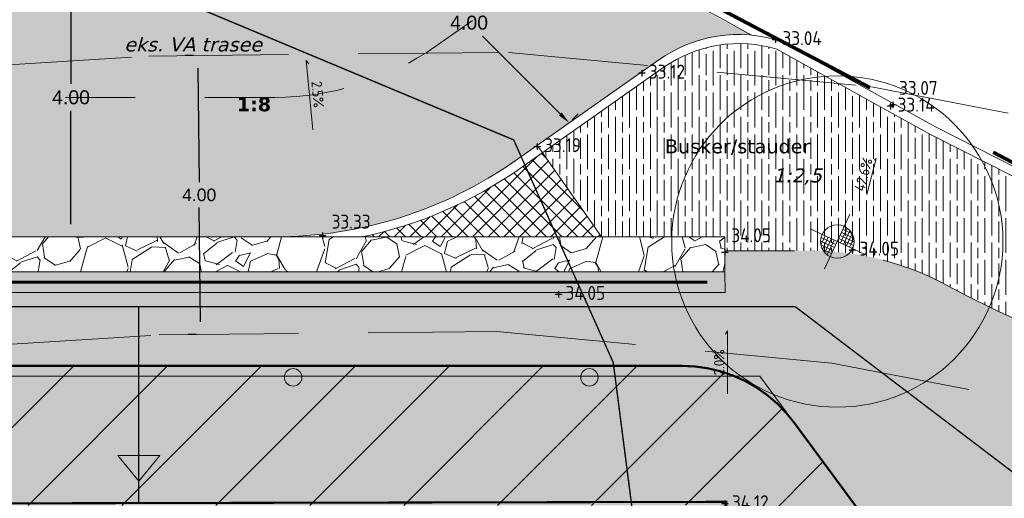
# Model space of a CAD drawing. Header units: metres. Extents: x 111845 to 310872, y 1106090 to 6520273.
# Tile 43 of 62: x 310795 to 310809, y 6520257 to 6520264. Entities that reach past the tile are written whole.
import ezdxf
from ezdxf.enums import TextEntityAlignment as Align

# ---------------------------------------------------------------- set-up
doc = ezdxf.new("R2010")
doc.units = ezdxf.units.M
for name, pattern in [('DASHED', [0.75, 0.5, -0.25]), ('DASHED_1', [2, 1, -1]), ('DASHED_2', [3, 2, -1]), ('LTEMA1201', [7, 5, -2])]:
    doc.linetypes.add(name, pattern=pattern)
for name, color, linetype, lineweight in [('_LA DIV-Bygg', 7, 'Continuous', 9), ('_LA DIV-Bygg under tak', 251, 'DASHED_2', 9), ('_LA DIV-Plangrense', 20, 'DASHED', 9), ('_LA EL-Lysmast', 41, 'Continuous', 9), ('_LA EL-Lysmast-L23-e2-', 8, 'Continuous', 5), ('_LA TEK-Punkthøgde ny', 8, 'Continuous', 9), ('_LA VOP-Geometri', 8, 'Continuous', 9), ('_LA VVS-Fallpiil', 8, 'Continuous', 9), ('_LA VVS-Vannrenne', 155, 'Continuous', 9), ('LARK_KANT_ingen kant', 8, 'Continuous', 0), ('LARK_KANT_stein_granitt_vis5cm', 8, 'Continuous', 9), ('LARK_KANT_stein_granitt_vis_13cm', 8, 'Continuous', 0), ('LARK_LOD_vannrenne smågatestein', 154, 'Continuous', 9), ('LARK_TEKST_henvisninger', 8, 'Continuous', 0), ('LARK_VA_eksisterende rør', 153, 'Continuous', 0)]:
    doc.layers.add(name, color=color, linetype=linetype, lineweight=lineweight)
for name, color, linetype, lineweight, true_color in [('LARK_GRØNT_busker_mørk', 7, 'Continuous', 0, 0x97bd84), ('LARK_KONSTR_NATURSTEIN_mur_tosidig', 7, 'Continuous', 0, 0xbeba97), ('LARK_MATERIALE_asfalt', 7, 'Continuous', 0, 0xd1d1d1), ('LARK_MATERIALE_belegningsstein_oker', 7, 'Continuous', 0, 0x999999), ('LARK_MATERIALE_stein_plastring', 7, 'Continuous', 0, 0x919191), ('LARK_UTSTYR_ledelinje', 7, 'Continuous', 0, 0xef4ff5)]:
    doc.layers.add(name, color=color, linetype=linetype, lineweight=lineweight, true_color=true_color)
doc.styles.add('Arial', font='Arial.ttf')
doc.styles.add('FISO', font='Fiso')
doc.styles.add('ISO', font='ISO')
doc.styles.get("Standard").update_dxf_attribs({"font": 'ISOCPEUR.TTF'})
doc.styles.add('Verdana', font='Verdana.ttf')
doc.dimstyles.new('STANDARD-KOPI', dxfattribs={"dimtxt": 0.18, "dimasz": 0.18, "dimexe": 0.18, "dimexo": 0.0625, "dimgap": 0.09, "dimtad": 0, "dimtih": 1, "dimtoh": 1, "dimzin": 0, "dimdsep": 46, "dimtxsty": 'Standard', "dimcen": 0.09, "dimadec": 0, "dimazin": 0, "dimtfac": 1, "dimtofl": 0, "dimtmove": 0, "dimatfit": 3, "dimfxl": 1, "dimtolj": 1, "dimtzin": 0, "dimarcsym": 0})

# ---------------------------------------------------------------- blocks, each defined once
blk = doc.blocks.new('lysmast')
at = {"layer": '_LA EL-Lysmast-L23-e2-'}
for p, q in [((310281.9310220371, 6539750.926778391), (310282.1386112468, 6539751.370632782)), ((310281.4786528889, 6539751.138349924), (310281.3513032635, 6539750.866058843)), ((310281.3544011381, 6539751.086065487), (310281.7980743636, 6539750.878561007)), ((310281.5690542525, 6539751.09606951), (310281.3995089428, 6539750.73355823)), ((310281.6592744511, 6539751.053873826), (310281.4651573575, 6539750.638824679)), ((310281.8828046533, 6539751.059726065), (310282.3266590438, 6539750.852136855)), ((310281.9251697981, 6539751.150308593), (310282.3404001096, 6539750.95610677)), ((310281.9674502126, 6539751.240709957), (310282.3299614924, 6539751.071164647)), ((310282.0096458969, 6539751.330930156), (310282.2821181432, 6539751.2034958)), ((310282.2157216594, 6539751.299462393), (310282.0216045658, 6539750.884413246)), ((310282.2815512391, 6539751.204644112), (310282.1120059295, 6539750.842132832)), ((310282.3298416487, 6539751.072324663), (310282.2024072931, 6539750.799852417)), ((310281.7557092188, 6539750.787978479), (310281.3406600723, 6539750.982095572)), ((310281.7134288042, 6539750.697577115), (310281.3509175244, 6539750.867122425)), ((310281.7498569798, 6539751.011508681), (310281.5423525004, 6539750.567835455)), ((310281.67123312, 6539750.607356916), (310281.3989420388, 6539750.734706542))]:
    blk.add_line(p, q, dxfattribs=at)
for points in [[(310282.218827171, 6539751.785741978), (310281.4611460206, 6539750.152968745)], [(310281.0256204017, 6539751.351335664), (310282.6561059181, 6539750.588763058)]]:
    blk.add_lwpolyline(points, dxfattribs=at)
blk.add_circle((310281.8404395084, 6539750.969143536), 0.5, dxfattribs=at)
blk = doc.blocks.new('*D189')
at = {"layer": '_LA VOP-Geometri', "color": 0, "lineweight": -2, "transparency": 16777216}
for p, q in [((310795.5517874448, 6520264.580676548), (310795.6692874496, 6520264.580676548)), ((310795.4892874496, 6520264.400676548), (310795.4892874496, 6520262.772791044)), ((310795.4892874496, 6520260.760676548), (310795.4892874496, 6520262.388562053)), ((310795.5517874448, 6520260.580676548), (310795.6692874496, 6520260.580676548))]:
    blk.add_line(p, q, dxfattribs=at)
at = {"layer": '_LA VOP-Geometri', "color": 0, "transparency": 16777216}
for points in [[(310795.4592874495, 6520264.400676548), (310795.5192874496, 6520264.400676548), (310795.4892874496, 6520264.580676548)], [(310795.4592874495, 6520260.760676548), (310795.5192874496, 6520260.760676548), (310795.4892874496, 6520260.580676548)]]:
    blk.add_solid(points, dxfattribs=at)
at = {"layer": 'Defpoints', "color": 0, "transparency": 16777216}
for p in [(310795.4892874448, 6520264.580676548, 37.61), (310795.4892874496, 6520264.580676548), (310795.4892874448, 6520260.580676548)]:
    blk.add_point(p, dxfattribs=at)
at = {"layer": '_LA VOP-Geometri', "color": 0, "transparency": 16777216, "insert": (310795.4892874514, 6520262.580676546), "char_height": 0.18, "attachment_point": 5, "style": 'Arial'}
blk.add_mtext('\\A1;{\\H1.11111x;4.00}', dxfattribs=at)
blk = doc.blocks.new('*D190')
at = {"layer": '_LA VOP-Geometri', "color": 0, "lineweight": -2, "transparency": 16777216}
for p, q in [((310799.8079837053, 6520265.130823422), (310799.8910576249, 6520265.213919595)), ((310799.8910917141, 6520264.959361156), (310801.0074958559, 6520263.84325598)), ((310802.5082319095, 6520262.342921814), (310801.3918277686, 6520263.459026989)), ((310802.6797164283, 6520262.259859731), (310802.7627903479, 6520262.342955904))]:
    blk.add_line(p, q, dxfattribs=at)
at = {"layer": '_LA VOP-Geometri', "color": 0, "transparency": 16777216}
for points in [[(310799.9123020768, 6520264.980577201), (310799.8698813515, 6520264.938145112), (310799.7637954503, 6520265.086623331)], [(310802.5294422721, 6520262.364137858), (310802.4870215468, 6520262.32170577), (310802.6355281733, 6520262.21565964)]]:
    blk.add_solid(points, dxfattribs=at)
at = {"layer": 'Defpoints', "color": 0, "transparency": 16777216}
for p in [(310799.7637954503, 6520265.086623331, 35.5), (310802.6355281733, 6520262.21565964, 37.61), (310802.6355281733, 6520262.21565964)]:
    blk.add_point(p, dxfattribs=at)
at = {"layer": '_LA VOP-Geometri', "color": 0, "transparency": 16777216, "insert": (310801.1996618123, 6520263.651141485), "char_height": 0.18, "attachment_point": 5, "style": 'Arial'}
blk.add_mtext('\\A1;{\\H1.11111x;4.00}', dxfattribs=at)
blk = doc.blocks.new('*D191')
at = {"layer": '_LA VOP-Geometri', "color": 0, "lineweight": -2, "transparency": 16777216}
for p, q in [((310797.2455745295, 6520263.180428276), (310797.1280805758, 6520263.179236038)), ((310797.309897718, 6520263.001071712), (310797.326518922, 6520261.363068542)), ((310797.346831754, 6520259.361259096), (310797.33021055, 6520260.999262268)), ((310797.2861613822, 6520259.180634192), (310797.1686674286, 6520259.179441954))]:
    blk.add_line(p, q, dxfattribs=at)
at = {"layer": '_LA VOP-Geometri', "color": 0, "transparency": 16777216}
for points in [[(310797.3398961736, 6520263.001376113), (310797.2798992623, 6520263.00076731), (310797.3080713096, 6520263.181062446)], [(310797.3768302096, 6520259.361563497), (310797.3168332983, 6520259.360954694), (310797.3486581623, 6520259.181268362)]]:
    blk.add_solid(points, dxfattribs=at)
at = {"layer": 'Defpoints', "color": 0, "transparency": 16777216}
for p in [(310797.308071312, 6520263.181062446, 37.61), (310797.3486581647, 6520259.181268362, 37.61), (310797.3486581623, 6520259.181268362)]:
    blk.add_point(p, dxfattribs=at)
at = {"layer": '_LA VOP-Geometri', "color": 0, "transparency": 16777216, "insert": (310797.3283647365, 6520261.181165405), "char_height": 0.18, "attachment_point": 5, "style": 'Arial'}
blk.add_mtext('\\A1;4.00', dxfattribs=at)
blk = doc.blocks.new('_MPLUSZH')
at = {"style": 'FISO'}
blk.add_attdef('PLUSHÖJD', (2.074403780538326, -0.9996384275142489), '', height=2, dxfattribs=at)
blk.add_attdef('+', text='', height=1, dxfattribs=at).set_placement((0, 0), align=Align.MIDDLE)

msp = doc.modelspace()

# ---------------------------------------------------------------- hatches: boundary and pattern name
at = {"layer": '_LA DIV-Bygg', "linetype": 'DASHED_1'}
h = msp.add_hatch(color=256, dxfattribs=at)
h.dxf.hatch_style = 1
edge = h.paths.add_edge_path()
edge.add_arc((310798.6760059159, 6520258.565649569), 0.1250000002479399, 0, 360)
h = msp.add_hatch(color=256, dxfattribs=at)
h.dxf.hatch_style = 1
edge = h.paths.add_edge_path()
edge.add_arc((310802.9260059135, 6520258.565649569), 0.1250000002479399, 0, 360)
at = {"layer": '_LA DIV-Bygg under tak', "linetype": 'DASHED_1', "true_color": 0x909090}
h = msp.add_hatch(dxfattribs=at)
h.set_pattern_fill('ANSI31', color=252, scale=0.3)
h.set_pattern_definition([(45, (0, 0), (-0.6735192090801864, 0.6735192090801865), [])])
edge = h.paths.add_edge_path()
edge.add_line((310777.5610059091, 6520256.455676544), (310776.3610059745, 6520256.455676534))
edge.add_line((310776.3610059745, 6520256.455676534), (310776.3610059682, 6520257.230676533))
edge.add_arc((310777.8610059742, 6520257.230676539), 1.500000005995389, 90.00000022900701, 180.0000002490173, ccw=False)
edge.add_line((310777.8610059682, 6520258.730676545), (310804.2517901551, 6520258.730676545))
edge.add_arc((310804.2517901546, 6520256.730676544), 2.000000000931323, 36.44825764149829, 89.99999998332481, ccw=False)
edge.add_line((310805.8605775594, 6520257.918869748), (310808.4610822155, 6520254.397843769))
edge.add_line((310808.4610822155, 6520254.397843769), (310812.060905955, 6520254.397842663))
edge.add_line((310812.060905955, 6520254.397842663), (310812.0609060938, 6520252.397843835))
edge.add_line((310812.0609060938, 6520252.397843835), (310804.8110059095, 6520252.397843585))
edge.add_line((310804.8110059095, 6520252.397843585), (310804.8110063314, 6520256.730676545))
edge.add_line((310804.8110063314, 6520256.730676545), (310777.5610079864, 6520256.723153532))
edge.add_line((310777.5610079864, 6520256.723153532), (310777.5610059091, 6520256.455676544))
at = {"layer": '_LA VVS-Vannrenne', "true_color": 0xebebeb}
h = msp.add_hatch(color=7, dxfattribs=at)
h.dxf.hatch_style = 1
h.paths.add_polyline_path([(310804.8717159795, 6520259.780676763), (310775.9294422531, 6520259.780676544), (310775.9300402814, 6520260.080676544), (310804.8700809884, 6520260.080676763)])
at = {"layer": 'LARK_GRØNT_busker_mørk'}
h = msp.add_hatch(dxfattribs=at)
h.set_pattern_fill('GOST_WOOD', color=256, scale=0.05)
h.set_pattern_definition([(90, (0, 0), (0.3, -1.83697019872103e-17), [0.5, -0.1]), (90, (0.1, -0.1), (0.3, -1.83697019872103e-17), [0.3, -0.07500000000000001, 0.15, -0.07500000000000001]), (90, (0.2, -0.25), (0.3, -1.83697019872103e-17), [0.5, -0.1])])
edge = h.paths.add_edge_path()
edge.add_line((310806.9877454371, 6520262.508864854), (310805.6162604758, 6520263.269901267))
edge.add_arc((310805.069756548, 6520261.481540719), 1.869999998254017, 73.00740607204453, 125.0885642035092)
edge.add_line((310803.9948021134, 6520263.011695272), (310802.2528129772, 6520261.787924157))
edge.add_line((310802.2528129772, 6520261.787924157), (310802.4832478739, 6520261.459909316))
edge.add_line((310802.4832478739, 6520261.459909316), (310803.1009208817, 6520260.580676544))
edge.add_line((310803.1009208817, 6520260.580676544), (310804.8700809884, 6520260.580676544))
edge.add_line((310804.8700809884, 6520260.580676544), (310804.8700809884, 6520260.380676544))
edge.add_line((310804.8700809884, 6520260.380676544), (310806.1432169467, 6520260.380676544))
edge.add_arc((310806.121709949, 6520256.3607386), 4.019995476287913, 61.03901108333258, 89.6934658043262, ccw=False)
edge.add_line((310808.0682480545, 6520259.878032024), (310808.3226862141, 6520259.741965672))
edge.add_arc((310817.0796135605, 6520277.122422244), 19.46186135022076, 243.2593168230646, 250.0038368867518)
edge.add_arc((310817.0796135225, 6520277.122422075), 19.46186117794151, 250.0038368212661, 256.6713367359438)
edge.add_line((310812.5929430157, 6520258.184792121), (310812.9957974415, 6520259.983949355))
edge.add_line((310812.9957974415, 6520259.983949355), (310810.9925334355, 6520260.565337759))
edge.add_line((310810.9925334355, 6520260.565337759), (310810.0865776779, 6520260.92449962))
edge.add_line((310810.0865776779, 6520260.92449962), (310809.017967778, 6520261.44125571))
edge.add_line((310809.017967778, 6520261.44125571), (310807.8296250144, 6520262.041706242))
edge.add_line((310807.8296250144, 6520262.041706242), (310806.9877454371, 6520262.508864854))
at = {"layer": 'LARK_KONSTR_NATURSTEIN_mur_tosidig'}
h = msp.add_hatch(dxfattribs=at)
h.set_pattern_fill('GRAVEL', color=256, scale=0.05, angle=32.34038783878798)
h.set_pattern_definition([(260.353175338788, (0.09317879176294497, 1.562160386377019), (-2.469575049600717, -15.09210717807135), [0.17086072, -16.9152418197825]), (217.310128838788, (0.0645468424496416, 1.393715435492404), (12.19666270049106, 9.225612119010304), [0.2932023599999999, -29.027024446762]), (164.850834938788, (-0.1686563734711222, 1.215997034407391), (18.20326311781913, -5.009202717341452), [0.20674076, -20.46736139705]), (299.614076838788, (-0.4172818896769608, 0.6827862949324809), (-12.51467637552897, 22.1394619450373), [0.26700226, -26.433218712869]), (325.174042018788, (-0.2853412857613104, 0.4506616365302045), (-13.51762764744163, 9.479126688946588), [0.26181685, -25.919903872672]), (29.61407683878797, (-0.07041801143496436, 0.3011416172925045), (-22.1394619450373, -12.51467637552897), [0.26700226, -26.433218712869]), (70.03462830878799, (0.161706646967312, 0.4330822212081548), (-7.155210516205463, -19.56203114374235), [0.3530968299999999, -34.9565576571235]), (104.595716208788, (0.2822722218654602, 0.764957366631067), (-7.435421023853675, 28.36177381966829), [0.33335976, -33.0026283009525]), (153.769953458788, (0.1982665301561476, 1.087559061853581), (-17.41602335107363, 8.51397854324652), [0.2679065, -26.52277284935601]), (207.576746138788, (-0.04205302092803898, 1.205967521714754), (12.4824268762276, 6.400220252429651), [0.30585664, -14.986968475]), (254.737825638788, (-0.3131616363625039, 1.064375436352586), (-5.402822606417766, -19.95565102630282), [0.39553896, -39.1583862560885]), (171.154462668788, (0.6517858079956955, 1.344646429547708), (-11.58733135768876, 1.682335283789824), [0.13500227, -13.365282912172]), (203.809622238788, (0.5183886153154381, 1.365405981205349), (15.30781868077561, 6.685984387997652), [0.25684099, -25.42731949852]), (257.340387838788, (0.2834063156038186, 1.261719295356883), (0.6793840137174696, -1.073003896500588), [0.17960467, -1.616446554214]), (235.538978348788, (0.1267699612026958, 1.342922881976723), (4.006251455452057, 5.542927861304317), [0.09672066, -9.575311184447]), (324.1417973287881, (0.07204120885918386, 1.26317588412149), (-3.111155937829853, 2.539627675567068), [0.13678281, -6.702376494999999]), (63.30414436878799, (0.1828997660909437, 1.183050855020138), (1.860243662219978, 4.184159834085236), [0.22215983, -7.183149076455]), (193.905439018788, (0.2827057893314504, 1.381528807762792), (2.825391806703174, 0.2857641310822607), [0.16064357, -3.855449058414]), (48.72992817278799, (-0.5503010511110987, 0.8691331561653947), (8.691886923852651, 10.01285182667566), [0.225044, -22.2794133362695]), (102.686563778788, (-0.401859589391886, 1.038278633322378), (3.181208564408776, -14.52057891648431), [0.18879947, -18.6911078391]), (325.538978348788, (0.1468289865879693, 1.59612958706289), (-5.542927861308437, 4.006251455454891), [0.19344005, -9.478591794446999]), (15.95084750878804, (0.3063229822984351, 1.486672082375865), (-12.76819100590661, -3.57482844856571), [0.225044, -22.27941333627]), (11.78434261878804, (-0.1290829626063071, 0.2038707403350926), (-6.723787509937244, -1.250912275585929), [0.2170176, -10.633867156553]), (327.1155284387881, (0.08336070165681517, 0.2481919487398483), (-12.83824363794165, 8.406122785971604), [0.18183606, -18.00179669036]), (99.14179732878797, (0.8369430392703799, 0.5299195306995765), (-1.250912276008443, 6.723787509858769), [0.19344005, -9.478591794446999]), (49.69441247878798, (0.8062095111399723, 0.720903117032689), (-11.23151459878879, -13.12400776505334), [0.2128913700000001, -21.0761879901]), (101.784342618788, (0.3111711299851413, 0.1970213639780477), (1.250912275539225, -6.723787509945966), [0.1085088, -10.742375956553]), (133.650320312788, (0.7725628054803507, 0.4891564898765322), (-3.790539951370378, 3.612631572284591), [0.0647573, -6.410997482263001]), (198.304144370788, (0.7278635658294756, 0.5360128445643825), (3.898395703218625, 0.9651481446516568), [0.26181685, -4.9745272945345]), (218.349393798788, (0.4792935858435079, 0.4537862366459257), (10.05065495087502, 7.86684403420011), [0.2426335, -24.0206824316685]), (336.030455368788, (0.2440443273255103, 1.086480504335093), (-2.431771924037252, 1.466623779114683), [0.18316194, -4.39588817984]), (25.49761442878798, (0.4114107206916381, 1.012070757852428), (19.59983426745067, 9.403520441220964), [0.31977838, -31.6580045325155]), (93.28578373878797, (0.7000432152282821, 1.149726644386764), (0.4636725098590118, -10.22856333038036), [0.13075412, -12.944696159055]), (122.340387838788, (0.6925488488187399, 1.280266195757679), (-1.752387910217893, 0.3936198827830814), [0.07619999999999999, -1.1938]), (152.596824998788, (0.4374519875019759, 0.4723886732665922), (9.047703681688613, -4.793491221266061), [0.17643348, -17.4669703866]), (80.35317533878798, (0.2808156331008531, 0.5535922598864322), (2.469575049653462, 15.09210717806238), [0.34172144, -16.7443810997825]), (32.34038783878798, (0.3380795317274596, 0.8904821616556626), (0.3936198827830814, 1.752387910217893), [0.3302, -0.9398]), (357.645234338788, (0.6170605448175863, 1.067122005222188), (15.48572706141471, -0.7171871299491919), [0.20080478, -19.87965836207]), (286.3949919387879, (0.8176956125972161, 1.058871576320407), (1.644532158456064, -4.971399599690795), [0.18491454, -9.060825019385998]), (239.986363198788, (0.8698892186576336, 0.8814756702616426), (-13.59323389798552, -23.63833522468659), [0.3010725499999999, -29.806232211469]), (207.766466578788, (0.7192906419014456, 0.6207745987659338), (-14.6284346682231, -7.758988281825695), [0.31851473, -31.53292322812])])
h.paths.add_polyline_path([(310804.8700809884, 6520260.080676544), (310793.2066440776, 6520260.080676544), (310793.2066440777, 6520260.580676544), (310804.8700809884, 6520260.580676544)])
at = {"layer": 'LARK_MATERIALE_asfalt'}
h = msp.add_hatch(color=256, dxfattribs=at)
h.dxf.hatch_style = 1
edge = h.paths.add_edge_path()
edge.add_arc((310798.4113030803, 6520266.580676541), 5.99999999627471, 269.9999999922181, 305.088564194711)
edge.add_line((310801.8603547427, 6520261.671089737), (310803.9200726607, 6520263.118069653))
edge.add_arc((310805.0690025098, 6520261.484361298), 1.997258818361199, 84.8168731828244, 125.1173771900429, ccw=False)
edge.add_line((310805.2494334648, 6520263.473453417), (310802.4687037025, 6520264.931581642))
edge.add_line((310802.4687037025, 6520264.931581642), (310800.1452701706, 6520265.819236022))
edge.add_arc((310799.6791829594, 6520265.63823129), 0.5000000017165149, -50.086223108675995, 21.223655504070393, ccw=False)
edge.add_line((310800, 6520265.254725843), (310799.560986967, 6520264.944147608))
edge.add_arc((310798.4113030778, 6520266.580676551), 2.000000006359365, 270.0000000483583, 305.08856410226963, ccw=False)
edge.add_line((310798.4113030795, 6520264.580676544), (310793.2066440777, 6520264.580676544))
edge.add_line((310793.2066440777, 6520264.580676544), (310793.2066440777, 6520260.580676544))
edge.add_line((310793.2066440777, 6520260.580676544), (310798.4113030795, 6520260.580676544))
h = msp.add_hatch(color=256, dxfattribs=at)
h.dxf.hatch_style = 1
edge = h.paths.add_edge_path()
edge.add_arc((310823.9123919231, 6520255.397843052), 0.5000007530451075, 36.11390477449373, 90.04472468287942)
edge.add_line((310823.9120016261, 6520255.897843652), (310812.5644326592, 6520255.897845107))
edge.add_line((310812.5644326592, 6520255.897845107), (310807.3532340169, 6520255.897845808))
edge.add_line((310807.3532340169, 6520255.897845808), (310805.3717905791, 6520258.580676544))
edge.add_line((310805.3717905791, 6520258.580676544), (310779.8334099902, 6520258.580676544))
edge.add_line((310779.8334099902, 6520258.580676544), (310779.832568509, 6520260.080676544))
edge.add_line((310779.832568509, 6520260.080676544), (310804.8700809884, 6520260.080676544))
edge.add_line((310804.8700809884, 6520260.080676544), (310804.8700809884, 6520260.380676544))
edge.add_line((310804.8700809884, 6520260.380676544), (310806.1432169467, 6520260.380676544))
edge.add_arc((310806.121709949, 6520256.3607386), 4.019995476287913, 61.03901108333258, 89.6934658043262, ccw=False)
edge.add_line((310808.0682480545, 6520259.878032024), (310808.3226862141, 6520259.741965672))
edge.add_arc((310817.0796135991, 6520277.122422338), 19.4618614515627, 243.259316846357, 266.4529523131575)
edge.add_line((310815.8755447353, 6520257.697843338), (310830.0074182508, 6520257.693621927))
edge.add_line((310830.0074182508, 6520257.693621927), (310831.3915703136, 6520255.897843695))
edge.add_line((310831.3915703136, 6520255.897843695), (310827.378574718, 6520255.897843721))
edge.add_arc((310827.3785749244, 6520255.397843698), 0.500000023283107, 90.00002364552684, 216.1251591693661)
edge.add_line((310826.9747093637, 6520255.103068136), (310832.2573213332, 6520247.812246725))
edge.add_line((310832.2573213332, 6520247.812246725), (310834.8018729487, 6520249.660980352))
edge.add_line((310834.8018729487, 6520249.660980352), (310836.5564616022, 6520247.246119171))
edge.add_arc((310793.7255443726, 6520218.440365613), 51.61645966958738, 23.68631938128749, 33.92263875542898, ccw=False)
edge.add_line((310840.9937581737, 6520239.176201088), (310839.1364293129, 6520238.371135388))
edge.add_line((310839.1364293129, 6520238.371135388), (310836.0622465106, 6520236.144747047))
edge.add_line((310836.0622465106, 6520236.144747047), (310834.2373593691, 6520238.661519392))
edge.add_line((310834.2373593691, 6520238.661519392), (310835.8385075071, 6520239.833702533))
edge.add_line((310835.8385075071, 6520239.833702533), (310833.0402156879, 6520243.707442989))
edge.add_line((310833.0402156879, 6520243.707442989), (310825.2620078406, 6520254.39633276))
edge.add_line((310825.2620078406, 6520254.39633276), (310824.3163159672, 6520255.692539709))
at = {"layer": 'LARK_MATERIALE_belegningsstein_oker', "true_color": 0xaeaeae}
h = msp.add_hatch(dxfattribs=at)
h.set_pattern_fill('AR-B816', color=253, scale=0.0008, angle=90)
h.set_pattern_definition([(90, (0, 0), (-0.16256, 9.953929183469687e-18), []), (180, (0, 0), (-0.16256, -0.16256), [0.16256, -0.16256])])
h.paths.add_polyline_path([(310804.8110059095, 6520252.397843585), (310804.8110052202, 6520256.729262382), (310798.185005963, 6520256.730676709), (310777.7110059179, 6520256.730676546), (310777.7110059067, 6520258.580676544), (310798.1924225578, 6520258.580676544), (310805.3717905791, 6520258.580676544), (310807.3532340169, 6520255.897845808), (310812.060904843, 6520255.897845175), (310812.060904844, 6520254.396807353), (310812.060904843, 6520252.397843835)])
at = {"layer": 'LARK_MATERIALE_stein_plastring'}
h = msp.add_hatch(dxfattribs=at)
h.set_pattern_fill('ANSI37', color=256, scale=0.05, angle=180, style=0)
h.set_pattern_definition([(225, (196711.217389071, 5416066.105179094), (0.1122532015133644, -0.1122532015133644), []), (315, (196711.217389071, 5416066.105179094), (0.1122532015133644, 0.1122532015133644), [])])
edge = h.paths.add_edge_path()
edge.add_line((310799.667049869, 6520260.580676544), (310802.4832478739, 6520260.580676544))
edge.add_line((310802.4832478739, 6520260.580676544), (310803.1009208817, 6520260.580676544))
edge.add_line((310803.1009208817, 6520260.580676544), (310802.2528129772, 6520261.787924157))
edge.add_line((310802.2528129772, 6520261.787924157), (310801.9350841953, 6520261.564715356))
edge.add_arc((310798.4113030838, 6520266.580676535), 6.129999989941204, 281.8208738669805, 305.08856419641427, ccw=False)

# ---------------------------------------------------------------- linework, layer by layer
at = {"layer": '_LA DIV-Bygg'}
for centre in [(310798.6760059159, 6520258.565649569, 37.61), (310802.9260059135, 6520258.565649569, 37.61)]:
    msp.add_circle(centre, 0.1250000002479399, dxfattribs=at)
at = {"layer": '_LA DIV-Bygg under tak', "const_width": 0.03, "elevation": 37.61}
msp.add_lwpolyline([(310777.5610059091, 6520256.455676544), (310776.3610059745, 6520256.455676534), (310776.3610059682, 6520257.230676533, -0.4142135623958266), (310777.8610059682, 6520258.730676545), (310804.2517901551, 6520258.730676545, -0.2380111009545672), (310805.8605775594, 6520257.918869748), (310808.4610822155, 6520254.397843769), (310811.9609034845, 6520254.39766019), (310811.9608012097, 6520252.447843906), (310804.891006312, 6520252.397843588), (310804.891006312, 6520256.780649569), (310777.5610079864, 6520256.723153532)], format="xyb", close=True, dxfattribs=at)
at = {"layer": '_LA DIV-Bygg under tak', "linetype": 'ByBlock', "elevation": 37.61}
msp.add_lwpolyline([(310796.762300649, 6520257.443226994), (310796.4617558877, 6520257.078598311), (310796.162301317, 6520257.444122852)], close=True, dxfattribs=at)
at = {"layer": '_LA DIV-Plangrense', "color": 0, "linetype": 'LTEMA1201', "lineweight": 80, "elevation": 35.5}
msp.add_lwpolyline([(310832.2346448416, 6520235.532877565), (310808.8801762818, 6520218.395310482), (310798.04, 6520232.57), (310795.85, 6520235.21, 0.05637835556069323), (310789.58, 6520240.37, 0.01304935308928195), (310787.8497082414, 6520241.138621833, 0.03704729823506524), (310781.8600000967, 6520242.689999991, 0.05830976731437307), (310777.5610058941, 6520242.766774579, -0.1610940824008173), (310774.3181371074, 6520243.566825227, 0.4676922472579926), (310768.2801351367, 6520254.857207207, -0.2092273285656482), (310766.0122457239, 6520257.09541324, -0.1244037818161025), (310765.89, 6520260.46, -0.176581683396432), (310768.6677613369, 6520264.350196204), (310771.864, 6520265.2125), (310775.7922863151, 6520266.051980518), (310778.5117151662, 6520266.454569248), (310781.6332178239, 6520266.931149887), (310789.8351927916, 6520267.967356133), (310791.32, 6520268.02, -0.07470005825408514), (310802.5223527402, 6520265.0502), (310809.2437693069, 6520261.517418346, 0.1527320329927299), (310819.7188303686, 6520259.833608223), (310825.5283, 6520260.5926), (310827.8100001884, 6520260.679999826, -0.03182524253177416)], format="xyb", dxfattribs=at)
at = {"layer": '_LA EL-Lysmast', "color": 30}
msp.add_circle((310806.4822960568, 6520260.513650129, 37.61), 2.376, dxfattribs=at)
at = {"layer": '_LA VVS-Fallpiil'}
for points in [[(310798.9570634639, 6520262.114442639, 33.29254082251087), (310798.8633557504, 6520263.110698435, 33.26752449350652), (310798.8995705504, 6520263.05970379, 33.26887854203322)], [(310806.9050048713, 6520261.185930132, 33.70874999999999), (310807.0418789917, 6520261.701900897, 33.48125), (310807.0169431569, 6520261.678622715, 33.49356379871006)], [(310804.906011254, 6520258.330266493, 34.09295254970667), (310804.906011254, 6520259.23184817, 34.07492091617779), (310804.8778311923, 6520259.18304863, 34.07589690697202)]]:
    msp.add_polyline3d(points, dxfattribs=at)
at = {"layer": '_LA VVS-Vannrenne', "elevation": 37.61}
msp.add_lwpolyline([(310804.8717159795, 6520259.780676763), (310775.9294422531, 6520259.780676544), (310775.9300402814, 6520260.080676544), (310804.8700809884, 6520260.080676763)], close=True, dxfattribs=at)
at = {"layer": 'LARK_KANT_ingen kant', "color": 146, "linetype": 'DASHED_1', "true_color": 0x1c6287, "const_width": 0.02}
msp.add_lwpolyline([(310763.5195846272, 6520269.614800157), (310774.275973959, 6520271.378706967), (310784.6121815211, 6520272.554641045), (310792.2593086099, 6520272.470649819), (310795.032436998, 6520271.882677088), (310794.5282362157, 6520270.202767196), (310797.3013646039, 6520268.01888149), (310797.2173263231, 6520263.903095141), (310801.8392101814, 6520261.971200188), (310803.2677935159, 6520258.779362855), (310803.9400708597, 6520253.571639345), (310804.4442812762, 6520254.243603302), (310809.9905380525, 6520254.075609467), (310812.2594656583, 6520249.119871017), (310812.0913987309, 6520245.004084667), (310811.3350927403, 6520243.912141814), (310810.9149206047, 6520241.644259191), (310815.1166323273, 6520240.468325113), (310814.7804984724, 6520244.080135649), (310815.6208331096, 6520249.28785916), (310820.7469273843, 6520253.067663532), (310826.8814328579, 6520252.731681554), (310831.0831445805, 6520246.851988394)], dxfattribs=at)
at = {"layer": 'LARK_KANT_ingen kant', "linetype": 'DASHED_1', "elevation": 37.61}
msp.add_lwpolyline([(310804.8700809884, 6520260.380676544), (310806.1432169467, 6520260.380676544)], dxfattribs=at)
at = {"layer": 'LARK_KANT_ingen kant', "linetype": 'DASHED_1', "elevation": 35.5}
for points in [[(310808.0682480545, 6520259.878032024, 0.1220464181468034), (310806.1432169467, 6520260.380676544)], [(310808.0682480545, 6520259.878032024), (310808.3226862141, 6520259.741965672, 0.101548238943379), (310815.8755447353, 6520257.697843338)]]:
    msp.add_lwpolyline(points, format="xyb", dxfattribs=at)
at = {"layer": 'LARK_KANT_stein_granitt_vis5cm', "elevation": 35.5}
for points in [[(310797.0295697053, 6520260.580676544), (310798.4113030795, 6520260.580676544, 0.1543103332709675), (310801.8603547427, 6520261.671089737), (310803.9200726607, 6520263.118069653, -0.2330762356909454), (310805.667559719, 6520263.390108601)], [(310799.667049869, 6520260.580676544, 0.1018747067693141), (310801.9350841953, 6520261.564715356), (310803.9948021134, 6520263.011695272, -0.2312412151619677), (310805.6162604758, 6520263.269901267)]]:
    msp.add_lwpolyline(points, format="xyb", dxfattribs=at)
at = {"layer": 'LARK_KANT_stein_granitt_vis5cm'}
msp.add_lwpolyline([(310802.4832478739, 6520260.580676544), (310803.1009208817, 6520260.580676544), (310802.1780835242, 6520261.894298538)], dxfattribs=at)
msp.add_lwpolyline([(310804.8700809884, 6520260.080676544), (310793.2066440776, 6520260.080676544), (310793.2066440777, 6520260.580676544), (310804.8700809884, 6520260.580676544)], close=True, dxfattribs=at)
at = {"layer": 'LARK_KANT_stein_granitt_vis5cm', "elevation": 37.61}
for points in [[(310805.3717905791, 6520258.580676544), (310777.9110059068, 6520258.580676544)], [(310823.6170684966, 6520255.89784362), (310807.3532340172, 6520255.897845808), (310805.3717905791, 6520258.580676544)]]:
    msp.add_lwpolyline(points, dxfattribs=at)
at = {"layer": 'LARK_KANT_stein_granitt_vis_13cm', "elevation": 33.42}
for points in [[(310792.635, 6520267.7572), (310796.6873, 6520266.9998), (310799.6485, 6520266.1482), (310802.5223527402, 6520265.0502), (310804.8586, 6520263.839), (310807.0606113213, 6520262.617104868), (310807.8905, 6520262.1566), (310809.0755835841, 6520261.557796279), (310810.1389, 6520261.0436), (310811.0347003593, 6520260.6884642), (310813.6612, 6520259.9262), (310816.2176, 6520259.5951), (310818.6556, 6520259.6947), (310825.5283, 6520260.5926), (310827.6279055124, 6520260.684115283)], [(310800.1452701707, 6520265.819236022), (310802.4690661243, 6520264.931393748), (310804.7971324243, 6520263.72443507), (310805.2494334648, 6520263.473453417)], [(310805.6162604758, 6520263.269901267), (310806.997534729, 6520262.503432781), (310807.8296250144, 6520262.041706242), (310809.017967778, 6520261.44125571), (310810.0865776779, 6520260.92449962), (310810.9925334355, 6520260.565337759), (310813.6345774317, 6520259.798562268), (310816.2118631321, 6520259.464757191), (310818.6666957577, 6520259.565044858), (310825.5395719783, 6520260.462967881), (310827.6292687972, 6520260.554051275), (310827.7459735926, 6520260.551413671)]]:
    msp.add_lwpolyline(points, dxfattribs=at)
at = {"layer": 'LARK_KANT_stein_granitt_vis_13cm', "color": 253, "linetype": 'DASHED_1', "true_color": 0x999999}
msp.add_lwpolyline([(310802.8835511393, 6520264.834096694), (310800.7106708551, 6520263.307618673, -0.1543103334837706), (310798.411303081, 6520262.580676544), (310780.5149900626, 6520262.580676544, -0.1543103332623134), (310778.2156222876, 6520263.307618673), (310774.6865763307, 6520265.786821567)], format="xyb", dxfattribs=at)
at = {"layer": 'LARK_LOD_vannrenne smågatestein', "linetype": 'DASHED_2', "const_width": 0.04, "elevation": 37.61}
msp.add_lwpolyline([(310804.6191367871, 6520259.930676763), (310776.3900027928, 6520259.930193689)], dxfattribs=at)
at = {"layer": 'LARK_UTSTYR_ledelinje', "const_width": 0.02}
msp.add_lwpolyline([(310779.7617570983, 6520259.580676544), (310805.8763984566, 6520259.580676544)], dxfattribs=at)
at = {"layer": 'LARK_UTSTYR_ledelinje', "const_width": 0.02, "elevation": 37.61}
msp.add_lwpolyline([(310796.4617558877, 6520259.580676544), (310796.4617558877, 6520256.773784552)], dxfattribs=at)
at = {"layer": 'LARK_UTSTYR_ledelinje', "color": 201, "true_color": 0xef4ff5, "const_width": 0.02, "elevation": 37.61}
msp.add_lwpolyline([(310809.4776762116, 6520256.842013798), (310805.8763984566, 6520259.580676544)], dxfattribs=at)
at = {"layer": 'LARK_VA_eksisterende rør', "linetype": 'DASHED_2', "elevation": 37.61}
for points in [[(310764.1623988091, 6520260.206361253), (310776.7610058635, 6520261.61799609), (310787.5046124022, 6520262.499234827), (310794.3586977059, 6520263.03429134), (310796.607344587, 6520263.173952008), (310801.766792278, 6520263.226306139), (310806.9712117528, 6520262.732718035), (310827.1775613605, 6520258.843548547)], [(310764.6077992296, 6520256.23123629), (310777.1472913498, 6520257.636247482), (310787.8237677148, 6520258.511979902), (310794.6383481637, 6520259.043952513), (310796.7517137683, 6520259.175211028), (310801.597789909, 6520259.224385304), (310806.4030747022, 6520258.768651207), (310826.4215469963, 6520254.915642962)]]:
    msp.add_lwpolyline(points, dxfattribs=at)

# ---------------------------------------------------------------- block references
at = {"layer": '_LA EL-Lysmast', "xscale": 0.48, "yscale": 0.48, "zscale": 0.48}
msp.add_blockref('lysmast', (161871.19868174, 3381180.048026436, 37.61), dxfattribs=at)
at = {"layer": '_LA TEK-Punkthøgde ny'}
ref = msp.add_blockref('_MPLUSZH', (310805.5955811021, 6520263.430049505, 33.04208301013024), dxfattribs=dict(at, xscale=0.5, yscale=0.5, zscale=0.5))
ref.add_attrib('PLUSHÖJD', '33.04', (310805.6955811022, 6520263.330049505, 33.04208301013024), dxfattribs={"height": 0.2000000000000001, "style": 'ISO'})
ref.add_attrib('+', '+', dxfattribs={"height": 0.2000000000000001}).set_placement((310805.5955811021, 6520263.430049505, 33.04208301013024), align=Align.MIDDLE)
ref = msp.add_blockref('_MPLUSZH', (310803.6798461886, 6520262.949307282, 33.11924983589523), dxfattribs=dict(at, xscale=0.5, yscale=0.5, zscale=0.5))
ref.add_attrib('PLUSHÖJD', '33.12', (310803.7798461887, 6520262.849307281, 33.11924983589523), dxfattribs={"height": 0.2000000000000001, "style": 'ISO'})
ref.add_attrib('+', '+', dxfattribs={"height": 0.2000000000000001}).set_placement((310803.6798461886, 6520262.949307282, 33.11924983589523), align=Align.MIDDLE)
ref = msp.add_blockref('_MPLUSZH', (310807.2809008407, 6520262.494866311, 33.07154372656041), dxfattribs=dict(at, xscale=0.5, yscale=0.5, zscale=0.5))
ref.add_attrib('PLUSHÖJD', '33.07', (310807.3674197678, 6520262.616656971, 33.07154372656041), dxfattribs={"height": 0.2000000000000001, "style": 'ISO'})
ref.add_attrib('+', '+', dxfattribs={"height": 0.2000000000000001}).set_placement((310807.2809008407, 6520262.494866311, 33.07154372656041), align=Align.MIDDLE)
ref = msp.add_blockref('_MPLUSZH', (310807.2471901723, 6520262.475857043, 33.14036971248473), dxfattribs=dict(at, xscale=0.5, yscale=0.5, zscale=0.5))
ref.add_attrib('PLUSHÖJD', '33.14', (310807.3471901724, 6520262.375857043, 33.14036971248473), dxfattribs={"height": 0.2000000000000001, "style": 'ISO'})
ref.add_attrib('+', '+', dxfattribs={"height": 0.2000000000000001}).set_placement((310807.2471901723, 6520262.475857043, 33.14036971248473), align=Align.MIDDLE)
ref = msp.add_blockref('_MPLUSZH', (310802.1780835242, 6520261.894298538, 33.19332226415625), dxfattribs=dict(at, xscale=0.5, yscale=0.5, zscale=0.5))
ref.add_attrib('PLUSHÖJD', '33.19', (310802.2780835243, 6520261.794298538, 33.19332226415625), dxfattribs={"height": 0.2000000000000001, "style": 'ISO'})
ref.add_attrib('+', '+', dxfattribs={"height": 0.2000000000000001}).set_placement((310802.1780835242, 6520261.894298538, 33.19332226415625), align=Align.MIDDLE)
ref = msp.add_blockref('_MPLUSZH', (310799.0976250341, 6520260.620058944, 33.3300653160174), dxfattribs=dict(at, xscale=0.5, yscale=0.5, zscale=0.5))
ref.add_attrib('PLUSHÖJD', '33.33', (310799.227797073, 6520260.698530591, 33.3300653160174), dxfattribs={"height": 0.2000000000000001, "style": 'ISO'})
ref.add_attrib('+', '+', dxfattribs={"height": 0.2000000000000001}).set_placement((310799.0976250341, 6520260.620058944, 33.3300653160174), align=Align.MIDDLE)
ref = msp.add_blockref('_MPLUSZH', (310804.8700809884, 6520260.380676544, 34.04787346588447), dxfattribs=dict(at, xscale=0.5, yscale=0.5, zscale=0.5))
ref.add_attrib('PLUSHÖJD', '34.05', (310804.9615653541, 6520260.503140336, 34.04787346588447), dxfattribs={"height": 0.2000000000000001, "style": 'ISO'})
ref.add_attrib('+', '+', dxfattribs={"height": 0.2000000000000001}).set_placement((310804.8700809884, 6520260.380676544, 34.04787346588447), align=Align.MIDDLE)
ref = msp.add_blockref('_MPLUSZH', (310806.6996936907, 6520260.411973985, 34.05), dxfattribs=dict(at, xscale=0.5, yscale=0.5, zscale=0.5))
ref.add_attrib('PLUSHÖJD', '34.05', (310806.7996936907, 6520260.311973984, 34.05), dxfattribs={"height": 0.2000000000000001, "style": 'ISO'})
ref.add_attrib('+', '+', dxfattribs={"height": 0.2000000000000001}).set_placement((310806.6996936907, 6520260.411973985, 34.05), align=Align.MIDDLE)
ref = msp.add_blockref('_MPLUSZH', (310802.4832478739, 6520259.775579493, 34.05), dxfattribs=dict(at, xscale=0.5, yscale=0.5, zscale=0.5))
ref.add_attrib('PLUSHÖJD', '34.05', (310802.5832478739, 6520259.675579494, 34.05), dxfattribs={"height": 0.2000000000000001, "style": 'ISO'})
ref.add_attrib('+', '+', dxfattribs={"height": 0.2000000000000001}).set_placement((310802.4832478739, 6520259.775579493, 34.05), align=Align.MIDDLE)
ref = msp.add_blockref('_MPLUSZH', (310804.8700809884, 6520256.774349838, 34.12), dxfattribs=dict(at, xscale=0.5, yscale=0.5, zscale=0.5))
ref.add_attrib('PLUSHÖJD', '34.12', (310804.9700809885, 6520256.674349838, 34.12), dxfattribs={"height": 0.2000000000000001, "style": 'ISO'})
ref.add_attrib('+', '+', dxfattribs={"height": 0.2000000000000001}).set_placement((310804.8700809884, 6520256.774349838, 34.12), align=Align.MIDDLE)

# ---------------------------------------------------------------- texts
at = {"layer": '_LA VVS-Fallpiil', "style": 'ISO'}
for s, rotation, p in [('2.5%', 275.3734253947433, (310798.9102096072, 6520262.612570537, 33.2800326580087)), ('42.6%', 75.14305399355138, (310806.9734419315, 6520261.443915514, 33.595)), ('2.0%', 90, (310804.906011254, 6520258.781057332, 34.08393673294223))]:
    msp.add_text(s, height=0.15, rotation=rotation, dxfattribs=at).set_placement(p, align=Align.BOTTOM_CENTER)
at = {"layer": 'LARK_TEKST_henvisninger', "color": 18, "true_color": 0x040404, "char_height": 0.2, "width": 5.441131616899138, "attachment_point": 1, "style": 'Verdana'}
for s, insert in [('{\\fVerdana|b1|i0|c0|p34;\\C0;1:8}', (310797.868163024, 6520262.581026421, -33)), ('Busker/stauder', (310804.0091159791, 6520261.978304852)), ('{\\fVerdana|b0|i1|c0|p34;1:2,5}', (310805.5583369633, 6520261.561252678, 104.551219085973))]:
    msp.add_mtext(s, dxfattribs=dict(at, insert=insert))
at = {"layer": 'LARK_VA_eksisterende rør', "insert": (310796.2516079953, 6520263.439313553), "char_height": 0.2, "width": 5.441131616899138, "attachment_point": 1, "style": 'Verdana'}
msp.add_mtext('{\\fVerdana|b0|i1|c0|p34;\\C152;eks. VA trasee}', dxfattribs=at)

# ---------------------------------------------------------------- dimensions: what is measured, and where the dimension line sits
at = {"layer": '_LA VOP-Geometri'}
for p1, p2, distance, text, picture, middle in [((310799.7637954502, 6520265.086623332, 35.5), (310802.6355281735, 6520262.21565964, 37.61), -1.234604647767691e-10, '{\\H1.11111x;4.00}', '*D190', (310801.1996618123, 6520263.651141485)), ((310795.4892874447, 6520260.580676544), (310795.4892874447, 6520264.580676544, 37.61), -4.94765117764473e-09, '{\\H1.11111x;<>}', '*D189', (310795.4892874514, 6520262.580676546))]:
    dim = msp.add_aligned_dim(p1=p1, p2=p2, distance=distance, text=text, dimstyle='STANDARD-KOPI', override={"dimtxsty": 'Arial'}, dxfattribs=at)
    dim.commit()
    dim.dimension.update_dxf_attribs({"geometry": picture, "text_midpoint": middle})
at = {"layer": '_LA VOP-Geometri', "color": 152}
dim = msp.add_aligned_dim(p1=(310797.308071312, 6520263.181062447, 37.61), p2=(310797.3486581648, 6520259.181268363, 37.61), distance=-2.5122504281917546e-09, dimstyle='STANDARD-KOPI', override={"dimtxsty": 'Arial'}, dxfattribs=at)
dim.commit()
dim.dimension.update_dxf_attribs({"geometry": '*D191', "text_midpoint": (310797.3283647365, 6520261.181165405)})

doc.saveas('drawing.dxf')
